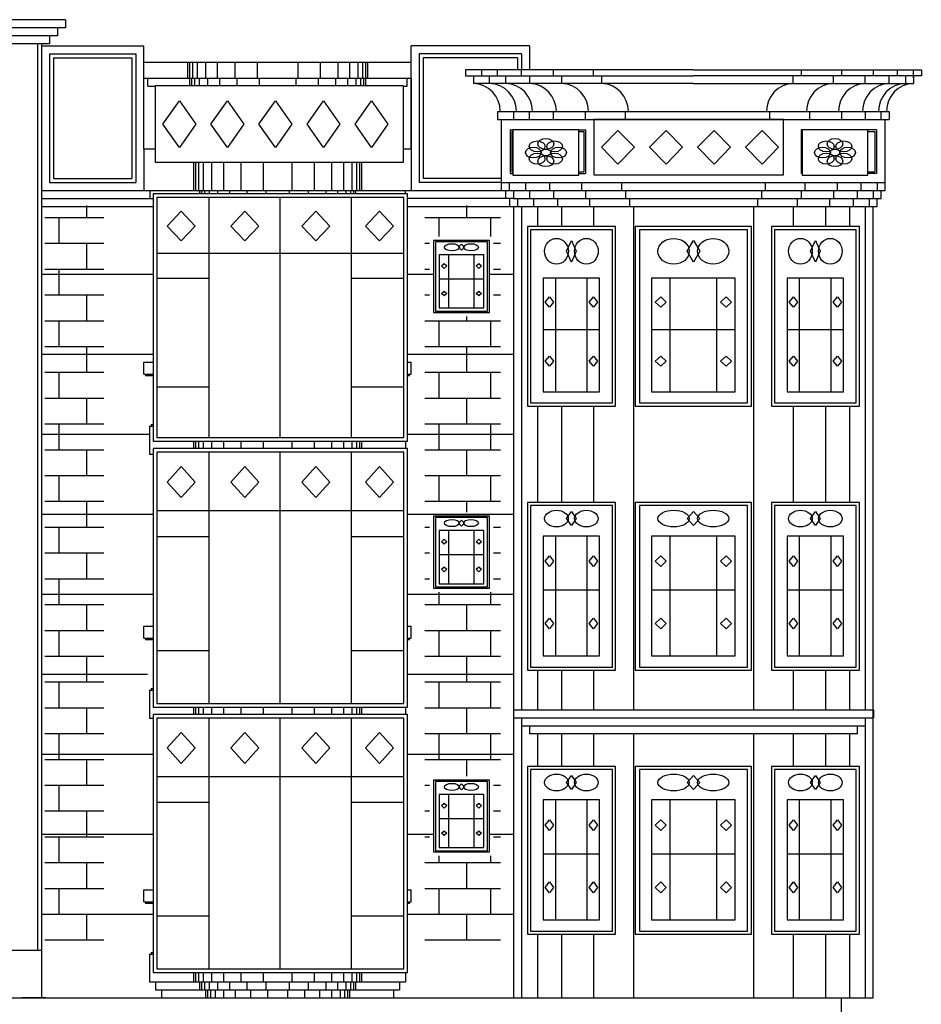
# Model space of a CAD drawing. Header units: inches. Extents: x 651 to 939, y 702 to 883.
# Tile 11 of 11: x 837 to 938, y 759 to 870. Entities that reach past the tile are written whole.
import ezdxf

# ---------------------------------------------------------------- set-up
doc = ezdxf.new("R2010")
doc.units = ezdxf.units.IN
doc.header["$MEASUREMENT"] = 0
for name, color, linetype, lineweight in [('01_EXISTING_RETAINED', 7, 'Continuous', 25), ('02_NEW_FACADE', 7, 'Continuous', 25), ('03_NEW_WINDOWS', 7, 'Continuous', 25), ('04_GLAZED_ENCLOSURES', 7, 'Continuous', 25)]:
    doc.layers.add(name, color=color, linetype=linetype, lineweight=lineweight)

# ---------------------------------------------------------------- blocks, each defined once
blk = doc.blocks.new('C_ENCLOSURE_04')
at = {"layer": '04_GLAZED_ENCLOSURES'}
for points in [[(14.3, -14.5), (14.3, 14.5), (-14.3, 14.5), (-14.3, -14.5)], [(13.88, -14.08), (13.88, 14.08), (-13.88, 14.08), (-13.88, -14.08)], [(-12.727, 10.73), (-11.154, 12.47), (-9.581, 10.73), (-11.154, 8.99)], [(-5.577, 10.73), (-4.004, 12.47), (-2.431, 10.73), (-4.004, 8.99)], [(2.431, 10.73), (4.004, 12.47), (5.577, 10.73), (4.004, 8.99)], [(9.581, 10.73), (11.154, 12.47), (12.727, 10.73), (11.154, 8.99)]]:
    blk.add_lwpolyline(points, close=True, dxfattribs=at)
for points in [[(-8.008, -14.08), (-8.008, 14.08)], [(0, -14.08), (0, 14.08)], [(8.008, -14.08), (8.008, 14.08)], [(-13.88, 7.54), (13.88, 7.54)], [(-13.88, 4.64), (-8.008, 4.64)], [(8.008, 4.64), (13.88, 4.64)], [(-13.88, -8.12), (-8.008, -8.12)], [(8.008, -8.12), (13.88, -8.12)]]:
    blk.add_lwpolyline(points, dxfattribs=at)
blk = doc.blocks.new('C_ENCLOSURE_05')
at = {"layer": '04_GLAZED_ENCLOSURES'}
for points in [[(14.3, -14.55), (14.3, 14.55), (-14.3, 14.55), (-14.3, -14.55)], [(13.88, -14.13), (13.88, 14.13), (-13.88, 14.13), (-13.88, -14.13)], [(-12.727, 10.767), (-11.154, 12.513), (-9.581, 10.767), (-11.154, 9.021)], [(-5.577, 10.767), (-4.004, 12.513), (-2.431, 10.767), (-4.004, 9.021)], [(2.431, 10.767), (4.004, 12.513), (5.577, 10.767), (4.004, 9.021)], [(9.581, 10.767), (11.154, 12.513), (12.727, 10.767), (11.154, 9.021)]]:
    blk.add_lwpolyline(points, close=True, dxfattribs=at)
for points in [[(-8.008, -14.13), (-8.008, 14.13)], [(0, -14.13), (0, 14.13)], [(8.008, -14.13), (8.008, 14.13)], [(-13.88, 7.566), (13.88, 7.566)], [(-13.88, 4.656), (-8.008, 4.656)], [(8.008, 4.656), (13.88, 4.656)], [(-13.88, -8.148), (-8.008, -8.148)], [(8.008, -8.148), (13.88, -8.148)]]:
    blk.add_lwpolyline(points, dxfattribs=at)
blk = doc.blocks.new('C_ENCLOSURE_06')
at = {"layer": '04_GLAZED_ENCLOSURES'}
for points in [[(14.3, -13.9), (14.3, 13.9), (-14.3, 13.9), (-14.3, -13.9)], [(13.88, -13.48), (13.88, 13.48), (-13.88, 13.48), (-13.88, -13.48)], [(-12.727, 10.286), (-11.154, 11.954), (-9.581, 10.286), (-11.154, 8.618)], [(-5.577, 10.286), (-4.004, 11.954), (-2.431, 10.286), (-4.004, 8.618)], [(2.431, 10.286), (4.004, 11.954), (5.577, 10.286), (4.004, 8.618)], [(9.581, 10.286), (11.154, 11.954), (12.727, 10.286), (11.154, 8.618)]]:
    blk.add_lwpolyline(points, close=True, dxfattribs=at)
for points in [[(-8.008, -13.48), (-8.008, 13.48)], [(0, -13.48), (0, 13.48)], [(8.008, -13.48), (8.008, 13.48)], [(-13.88, 7.228), (13.88, 7.228)], [(-13.88, 4.448), (-8.008, 4.448)], [(8.008, 4.448), (13.88, 4.448)], [(-13.88, -7.784), (-8.008, -7.784)], [(8.008, -7.784), (13.88, -7.784)]]:
    blk.add_lwpolyline(points, dxfattribs=at)
blk = doc.blocks.new('C_WINDOW_10')
at = {"layer": '03_NEW_WINDOWS'}
for points in [[(4.94, -9.42), (4.94, 9.42), (-4.94, 9.42), (-4.94, -9.42)], [(4.6, -9.08), (4.6, 9.08), (-4.6, 9.08), (-4.6, -9.08)], [(-0.54, 7.61), (0, 8.4), (0.54, 7.61), (0, 6.82)], [(3.16, -7.82), (3.16, 5.65), (-3.16, 5.65), (-3.16, -7.82)], [(-2.94, 2.82), (-2.47, 3.43), (-2, 2.82), (-2.47, 2.22)], [(2, 2.82), (2.47, 3.43), (2.94, 2.82), (2.47, 2.22)], [(-2.94, -4.18), (-2.47, -3.57), (-2, -4.18), (-2.47, -4.79)], [(2, -4.18), (2.47, -3.57), (2.94, -4.18), (2.47, -4.79)]]:
    blk.add_lwpolyline(points, close=True, dxfattribs=at)
for points in [[(-1.77, -7.82), (-1.77, 5.65)], [(1.77, -7.82), (1.77, 5.65)], [(-3.16, -0.41), (3.16, -0.41)]]:
    blk.add_lwpolyline(points, dxfattribs=at)
for centre in [(-1.68, 7.61), (1.68, 7.61)]:
    blk.add_ellipse(centre, major_axis=(1.33, 0), ratio=0.705486, dxfattribs=at)
blk = doc.blocks.new('C_WINDOW_11')
at = {"layer": '03_NEW_WINDOWS'}
for points in [[(4.94, -9.42), (4.94, 9.42), (-4.94, 9.42), (-4.94, -9.42)], [(4.6, -9.08), (4.6, 9.08), (-4.6, 9.08), (-4.6, -9.08)], [(-0.54, 7.61), (0, 8.4), (0.54, 7.61), (0, 6.82)], [(3.16, -7.82), (3.16, 5.65), (-3.16, 5.65), (-3.16, -7.82)], [(-2.94, 2.82), (-2.47, 3.43), (-2, 2.82), (-2.47, 2.22)], [(2, 2.82), (2.47, 3.43), (2.94, 2.82), (2.47, 2.22)], [(-2.94, -4.18), (-2.47, -3.57), (-2, -4.18), (-2.47, -4.79)], [(2, -4.18), (2.47, -3.57), (2.94, -4.18), (2.47, -4.79)]]:
    blk.add_lwpolyline(points, close=True, dxfattribs=at)
for points in [[(-1.77, -7.82), (-1.77, 5.65)], [(1.77, -7.82), (1.77, 5.65)], [(-3.16, -0.41), (3.16, -0.41)]]:
    blk.add_lwpolyline(points, dxfattribs=at)
for centre in [(-1.68, 7.61), (1.68, 7.61)]:
    blk.add_ellipse(centre, major_axis=(1.33, 0), ratio=0.705482, dxfattribs=at)
blk = doc.blocks.new('C_WINDOW_12')
at = {"layer": '03_NEW_WINDOWS'}
for points in [[(4.94, -10.09), (4.94, 10.09), (-4.94, 10.09), (-4.94, -10.09)], [(4.6, -9.73), (4.6, 9.73), (-4.6, 9.73), (-4.6, -9.73)], [(-0.54, 7.31), (0, 8.52), (0.54, 7.31), (0, 6.09)], [(3.16, -8.49), (3.16, 4.29), (-3.16, 4.29), (-3.16, -8.49)], [(-2.94, 1.61), (-2.47, 2.18), (-2, 1.61), (-2.47, 1.03)], [(2, 1.61), (2.47, 2.18), (2.94, 1.61), (2.47, 1.03)], [(-2.94, -5.04), (-2.47, -4.46), (-2, -5.04), (-2.47, -5.61)], [(2, -5.04), (2.47, -4.46), (2.94, -5.04), (2.47, -5.61)]]:
    blk.add_lwpolyline(points, close=True, dxfattribs=at)
for points in [[(-1.77, -8.49), (-1.77, 4.29)], [(1.77, -8.49), (1.77, 4.29)], [(-3.16, -1.46), (3.16, -1.46)]]:
    blk.add_lwpolyline(points, dxfattribs=at)
for centre in [(-1.68, 7.31), (1.68, 7.31)]:
    blk.add_ellipse(centre, major_axis=(0, 1.45), ratio=0.920588, dxfattribs=at)
blk = doc.blocks.new('C_WINDOW_13')
at = {"layer": '03_NEW_WINDOWS'}
for points in [[(6.53, -9.42), (6.53, 9.42), (-6.53, 9.42), (-6.53, -9.42)], [(6.07, -9.08), (6.07, 9.08), (-6.07, 9.08), (-6.07, -9.08)], [(-0.72, 7.61), (0, 8.4), (0.72, 7.61), (0, 6.82)], [(4.7, -7.82), (4.7, 5.65), (-4.7, 5.65), (-4.7, -7.82)], [(-4.29, 2.82), (-3.67, 3.43), (-3.05, 2.82), (-3.67, 2.22)], [(3.05, 2.82), (3.67, 3.43), (4.29, 2.82), (3.67, 2.22)], [(-4.29, -4.18), (-3.67, -3.57), (-3.05, -4.18), (-3.67, -4.79)], [(3.05, -4.18), (3.67, -3.57), (4.29, -4.18), (3.67, -4.79)]]:
    blk.add_lwpolyline(points, close=True, dxfattribs=at)
for points in [[(-2.63, -7.82), (-2.63, 5.65)], [(2.63, -7.82), (2.63, 5.65)], [(-4.7, -0.41), (4.7, -0.41)]]:
    blk.add_lwpolyline(points, dxfattribs=at)
for centre in [(-2.22, 7.61), (2.22, 7.61)]:
    blk.add_ellipse(centre, major_axis=(1.76, 0), ratio=0.533968, dxfattribs=at)
blk = doc.blocks.new('C_WINDOW_14')
at = {"layer": '03_NEW_WINDOWS'}
for points in [[(6.53, -9.42), (6.53, 9.42), (-6.53, 9.42), (-6.53, -9.42)], [(6.07, -9.08), (6.07, 9.08), (-6.07, 9.08), (-6.07, -9.08)], [(-0.72, 7.61), (0, 8.4), (0.72, 7.61), (0, 6.82)], [(4.7, -7.82), (4.7, 5.65), (-4.7, 5.65), (-4.7, -7.82)], [(-4.29, 2.82), (-3.67, 3.43), (-3.05, 2.82), (-3.67, 2.22)], [(3.05, 2.82), (3.67, 3.43), (4.29, 2.82), (3.67, 2.22)], [(-4.29, -4.18), (-3.67, -3.57), (-3.05, -4.18), (-3.67, -4.79)], [(3.05, -4.18), (3.67, -3.57), (4.29, -4.18), (3.67, -4.79)]]:
    blk.add_lwpolyline(points, close=True, dxfattribs=at)
for points in [[(-2.63, -7.82), (-2.63, 5.65)], [(2.63, -7.82), (2.63, 5.65)], [(-4.7, -0.41), (4.7, -0.41)]]:
    blk.add_lwpolyline(points, dxfattribs=at)
for centre in [(-2.22, 7.61), (2.22, 7.61)]:
    blk.add_ellipse(centre, major_axis=(1.76, 0), ratio=0.533965, dxfattribs=at)
blk = doc.blocks.new('C_WINDOW_15')
at = {"layer": '03_NEW_WINDOWS'}
for points in [[(6.53, -10.09), (6.53, 10.09), (-6.53, 10.09), (-6.53, -10.09)], [(6.07, -9.73), (6.07, 9.73), (-6.07, 9.73), (-6.07, -9.73)], [(-0.72, 7.31), (0, 8.52), (0.72, 7.31), (0, 6.09)], [(4.7, -8.49), (4.7, 4.29), (-4.7, 4.29), (-4.7, -8.49)], [(-4.29, 1.61), (-3.67, 2.18), (-3.05, 1.61), (-3.67, 1.03)], [(3.05, 1.61), (3.67, 2.18), (4.29, 1.61), (3.67, 1.03)], [(-4.29, -5.04), (-3.67, -4.46), (-3.05, -5.04), (-3.67, -5.61)], [(3.05, -5.04), (3.67, -4.46), (4.29, -5.04), (3.67, -5.61)]]:
    blk.add_lwpolyline(points, close=True, dxfattribs=at)
for points in [[(-2.63, -8.49), (-2.63, 4.29)], [(2.63, -8.49), (2.63, 4.29)], [(-4.7, -1.46), (4.7, -1.46)]]:
    blk.add_lwpolyline(points, dxfattribs=at)
for centre in [(-2.22, 7.31), (2.22, 7.31)]:
    blk.add_ellipse(centre, major_axis=(1.76, 0), ratio=0.82217, dxfattribs=at)
blk = doc.blocks.new('C_WINDOW_16')
at = {"layer": '03_NEW_WINDOWS'}
for points in [[(4.94, -9.42), (4.94, 9.42), (-4.94, 9.42), (-4.94, -9.42)], [(4.6, -9.08), (4.6, 9.08), (-4.6, 9.08), (-4.6, -9.08)], [(-0.54, 7.61), (0, 8.4), (0.54, 7.61), (0, 6.82)], [(3.16, -7.82), (3.16, 5.65), (-3.16, 5.65), (-3.16, -7.82)], [(-2.94, 2.82), (-2.47, 3.43), (-2, 2.82), (-2.47, 2.22)], [(2, 2.82), (2.47, 3.43), (2.94, 2.82), (2.47, 2.22)], [(-2.94, -4.18), (-2.47, -3.57), (-2, -4.18), (-2.47, -4.79)], [(2, -4.18), (2.47, -3.57), (2.94, -4.18), (2.47, -4.79)]]:
    blk.add_lwpolyline(points, close=True, dxfattribs=at)
for points in [[(-1.77, -7.82), (-1.77, 5.65)], [(1.77, -7.82), (1.77, 5.65)], [(-3.16, -0.41), (3.16, -0.41)]]:
    blk.add_lwpolyline(points, dxfattribs=at)
for centre in [(-1.68, 7.61), (1.68, 7.61)]:
    blk.add_ellipse(centre, major_axis=(1.33, 0), ratio=0.705486, dxfattribs=at)
blk = doc.blocks.new('C_WINDOW_17')
at = {"layer": '03_NEW_WINDOWS'}
for points in [[(4.94, -9.42), (4.94, 9.42), (-4.94, 9.42), (-4.94, -9.42)], [(4.6, -9.08), (4.6, 9.08), (-4.6, 9.08), (-4.6, -9.08)], [(-0.54, 7.61), (0, 8.4), (0.54, 7.61), (0, 6.82)], [(3.16, -7.82), (3.16, 5.65), (-3.16, 5.65), (-3.16, -7.82)], [(-2.94, 2.82), (-2.47, 3.43), (-2, 2.82), (-2.47, 2.22)], [(2, 2.82), (2.47, 3.43), (2.94, 2.82), (2.47, 2.22)], [(-2.94, -4.18), (-2.47, -3.57), (-2, -4.18), (-2.47, -4.79)], [(2, -4.18), (2.47, -3.57), (2.94, -4.18), (2.47, -4.79)]]:
    blk.add_lwpolyline(points, close=True, dxfattribs=at)
for points in [[(-1.77, -7.82), (-1.77, 5.65)], [(1.77, -7.82), (1.77, 5.65)], [(-3.16, -0.41), (3.16, -0.41)]]:
    blk.add_lwpolyline(points, dxfattribs=at)
for centre in [(-1.68, 7.61), (1.68, 7.61)]:
    blk.add_ellipse(centre, major_axis=(1.33, 0), ratio=0.705482, dxfattribs=at)
blk = doc.blocks.new('C_WINDOW_18')
at = {"layer": '03_NEW_WINDOWS'}
for points in [[(4.94, -10.09), (4.94, 10.09), (-4.94, 10.09), (-4.94, -10.09)], [(4.6, -9.73), (4.6, 9.73), (-4.6, 9.73), (-4.6, -9.73)], [(-0.54, 7.31), (0, 8.52), (0.54, 7.31), (0, 6.09)], [(3.16, -8.49), (3.16, 4.29), (-3.16, 4.29), (-3.16, -8.49)], [(-2.94, 1.61), (-2.47, 2.18), (-2, 1.61), (-2.47, 1.03)], [(2, 1.61), (2.47, 2.18), (2.94, 1.61), (2.47, 1.03)], [(-2.94, -5.04), (-2.47, -4.46), (-2, -5.04), (-2.47, -5.61)], [(2, -5.04), (2.47, -4.46), (2.94, -5.04), (2.47, -5.61)]]:
    blk.add_lwpolyline(points, close=True, dxfattribs=at)
for points in [[(-1.77, -8.49), (-1.77, 4.29)], [(1.77, -8.49), (1.77, 4.29)], [(-3.16, -1.46), (3.16, -1.46)]]:
    blk.add_lwpolyline(points, dxfattribs=at)
for centre in [(-1.68, 7.31), (1.68, 7.31)]:
    blk.add_ellipse(centre, major_axis=(0, 1.45), ratio=0.920588, dxfattribs=at)
blk = doc.blocks.new('C_WINDOW_26')
at = {"layer": '03_NEW_WINDOWS'}
for points in [[(3.15, -4.04), (3.15, 4.05), (-3.15, 4.05), (-3.15, -4.04)], [(2.93, -3.9), (2.93, 3.9), (-2.93, 3.9), (-2.93, -3.9)], [(-0.35, 3.27), (0, 3.61), (0.35, 3.27), (0, 2.93)], [(2.52, -3.54), (2.52, 2.43), (-2.52, 2.43), (-2.52, -3.54)], [(-2.26, 1.17), (-1.96, 1.44), (-1.66, 1.17), (-1.96, 0.9)], [(1.66, 1.17), (1.96, 1.44), (2.26, 1.17), (1.96, 0.9)], [(-2.26, -1.93), (-1.96, -1.66), (-1.66, -1.93), (-1.96, -2.2)], [(1.66, -1.93), (1.96, -1.66), (2.26, -1.93), (1.96, -2.2)]]:
    blk.add_lwpolyline(points, close=True, dxfattribs=at)
for points in [[(-1.41, -3.54), (-1.41, 2.43)], [(1.41, -3.54), (1.41, 2.43)], [(-2.52, -0.26), (2.52, -0.26)]]:
    blk.add_lwpolyline(points, dxfattribs=at)
for centre in [(-1.07, 3.27), (1.07, 3.27)]:
    blk.add_ellipse(centre, major_axis=(0.849, 0), ratio=0.476192, dxfattribs=at)
blk = doc.blocks.new('C_WINDOW_27')
at = {"layer": '03_NEW_WINDOWS'}
for points in [[(3.15, -4.05), (3.15, 4.04), (-3.15, 4.04), (-3.15, -4.05)], [(2.93, -3.9), (2.93, 3.9), (-2.93, 3.9), (-2.93, -3.9)], [(-0.35, 3.27), (0, 3.61), (0.35, 3.27), (0, 2.93)], [(2.52, -3.55), (2.52, 2.43), (-2.52, 2.43), (-2.52, -3.55)], [(-2.26, 1.17), (-1.96, 1.44), (-1.66, 1.17), (-1.96, 0.9)], [(1.66, 1.17), (1.96, 1.44), (2.26, 1.17), (1.96, 0.9)], [(-2.26, -1.93), (-1.96, -1.66), (-1.66, -1.93), (-1.96, -2.2)], [(1.66, -1.93), (1.96, -1.66), (2.26, -1.93), (1.96, -2.2)]]:
    blk.add_lwpolyline(points, close=True, dxfattribs=at)
for points in [[(-1.41, -3.55), (-1.41, 2.43)], [(1.41, -3.55), (1.41, 2.43)], [(-2.52, -0.26), (2.52, -0.26)]]:
    blk.add_lwpolyline(points, dxfattribs=at)
for centre in [(-1.07, 3.27), (1.07, 3.27)]:
    blk.add_ellipse(centre, major_axis=(0.849, 0), ratio=0.476192, dxfattribs=at)
blk = doc.blocks.new('C_WINDOW_28')
at = {"layer": '03_NEW_WINDOWS'}
for points in [[(3.15, -4.05), (3.15, 4.04), (-3.15, 4.04), (-3.15, -4.05)], [(2.93, -3.9), (2.93, 3.9), (-2.93, 3.9), (-2.93, -3.9)], [(-0.35, 3.27), (0, 3.61), (0.35, 3.27), (0, 2.93)], [(2.52, -3.55), (2.52, 2.43), (-2.52, 2.43), (-2.52, -3.55)], [(-2.26, 1.17), (-1.96, 1.44), (-1.66, 1.17), (-1.96, 0.9)], [(1.66, 1.17), (1.96, 1.44), (2.26, 1.17), (1.96, 0.9)], [(-2.26, -1.93), (-1.96, -1.66), (-1.66, -1.93), (-1.96, -2.2)], [(1.66, -1.93), (1.96, -1.66), (2.26, -1.93), (1.96, -2.2)]]:
    blk.add_lwpolyline(points, close=True, dxfattribs=at)
for points in [[(-1.41, -3.55), (-1.41, 2.43)], [(1.41, -3.55), (1.41, 2.43)], [(-2.52, -0.26), (2.52, -0.26)]]:
    blk.add_lwpolyline(points, dxfattribs=at)
for centre in [(-1.07, 3.27), (1.07, 3.27)]:
    blk.add_ellipse(centre, major_axis=(0.849, 0), ratio=0.476192, dxfattribs=at)

msp = doc.modelspace()

# ---------------------------------------------------------------- linework, layer by layer
at = {"layer": '01_EXISTING_RETAINED'}
for p, q in [((841.91, 869.53), (819.25, 869.53)), ((841.91, 869.53), (841.91, 868.63)), ((841.91, 868.63), (819.25, 868.63)), ((841.02, 867.73), (820.15, 867.73)), ((840.12, 867.73), (840.12, 866.83)), ((841.02, 868.63), (841.02, 867.73)), ((840.12, 866.83), (821.05, 866.83)), ((838.77, 866.83), (838.77, 764.97)), ((839.22, 866.83), (839.22, 759.58)), ((839.22, 866.6), (850.72, 866.6)), ((850.72, 854.97), (850.72, 866.6)), ((880.75, 854.97), (880.75, 866.6)), ((894.05, 866.6), (880.75, 866.6)), ((894.05, 866.6), (894.05, 863.9)), ((840.12, 865.7), (840.12, 851.24)), ((840.12, 865.7), (849.82, 865.7)), ((849.82, 865.7), (849.82, 851.24)), ((893.15, 865.7), (881.65, 865.7)), ((881.65, 865.7), (881.65, 851.24)), ((893.15, 865.7), (893.15, 863.9)), ((840.57, 865.25), (840.57, 851.69)), ((840.57, 865.25), (849.37, 865.25)), ((849.37, 865.25), (849.37, 851.69)), ((850.72, 864.75), (880.75, 864.75)), ((855.62, 864.75), (855.62, 862.95)), ((855.84, 864.75), (855.84, 862.95)), ((856.17, 864.75), (856.17, 862.95)), ((856.69, 864.75), (856.69, 862.95)), ((857.64, 864.75), (857.64, 862.95)), ((858.97, 864.75), (858.97, 862.95)), ((860.94, 864.75), (860.94, 862.95)), ((863.44, 864.75), (863.44, 862.95)), ((868.02, 864.75), (868.02, 862.95)), ((870.52, 864.75), (870.52, 862.95)), ((872.5, 864.75), (872.5, 862.95)), ((873.82, 864.75), (873.82, 862.95)), ((874.78, 864.75), (874.78, 862.95)), ((875.29, 864.75), (875.29, 862.95)), ((875.62, 864.75), (875.62, 862.95)), ((875.85, 864.75), (875.85, 862.95)), ((892.7, 865.25), (882.09, 865.25)), ((882.09, 865.25), (882.09, 851.69)), ((892.7, 865.25), (892.7, 863.9)), ((912.47, 863.9), (886.86, 863.9)), ((886.86, 863.9), (886.86, 863.23)), ((886.86, 863.23), (912.47, 863.23)), ((887.76, 863.23), (887.76, 862.37)), ((888.68, 863.9), (888.68, 863.23)), ((889.57, 862.37), (889.57, 863.23)), ((890.47, 863.23), (890.47, 863.9)), ((891.37, 863.23), (891.37, 862.37)), ((893.17, 863.23), (893.17, 863.9)), ((894.07, 863.23), (894.07, 862.37)), ((896.77, 863.23), (896.77, 863.9)), ((897.66, 863.23), (897.66, 862.37)), ((901.26, 863.23), (901.26, 863.9)), ((902.16, 863.23), (902.16, 862.37)), ((912.49, 863.9), (938.1, 863.9)), ((938.1, 863.23), (912.49, 863.23)), ((923.71, 862.37), (923.71, 863.23)), ((924.61, 863.9), (924.61, 863.23)), ((928.21, 862.37), (928.21, 863.23)), ((929.11, 863.9), (929.11, 863.23)), ((931.8, 862.37), (931.8, 863.23)), ((932.7, 863.9), (932.7, 863.23)), ((934.5, 862.37), (934.5, 863.23)), ((935.4, 863.9), (935.4, 863.23)), ((936.3, 863.23), (936.3, 862.37)), ((937.2, 863), (937.2, 863.9)), ((937.2, 863.23), (937.2, 862.37)), ((938.1, 863.9), (938.1, 863.23)), ((850.72, 862.95), (880.75, 862.95)), ((851.16, 862.05), (851.16, 862.95)), ((851.16, 862.05), (852, 862.05)), ((855.85, 862.95), (855.85, 862.1)), ((856.07, 862.95), (856.07, 862.1)), ((856.4, 862.95), (856.4, 862.1)), ((856.92, 862.95), (856.92, 862.1)), ((857.87, 862.95), (857.87, 862.1)), ((859.2, 862.95), (859.2, 862.1)), ((861.17, 862.95), (861.17, 862.1)), ((863.67, 862.95), (863.67, 862.1)), ((867.8, 862.95), (867.8, 862.1)), ((870.3, 862.95), (870.3, 862.1)), ((872.27, 862.95), (872.27, 862.1)), ((873.6, 862.95), (873.6, 862.1)), ((874.55, 862.95), (874.55, 862.1)), ((875.07, 862.95), (875.07, 862.1)), ((875.4, 862.95), (875.4, 862.1)), ((875.62, 862.95), (875.62, 862.1)), ((879.9, 862.05), (880.3, 862.05)), ((880.3, 862.05), (880.3, 862.95)), ((880.75, 862.95), (880.75, 850.34)), ((912.47, 862.37), (887.76, 862.37)), ((912.49, 862.37), (937.2, 862.37)), ((890.45, 859.23), (890.45, 858.33)), ((890.45, 859.23), (934.5, 859.23)), ((892.27, 859.23), (892.27, 858.33)), ((894.07, 858.33), (894.07, 859.23)), ((896.77, 858.33), (896.77, 859.23)), ((900.36, 858.33), (900.36, 859.23)), ((904.86, 858.33), (904.86, 859.23)), ((921.02, 859.23), (921.02, 858.33)), ((925.51, 859.23), (925.51, 858.33)), ((929.11, 859.23), (929.11, 858.33)), ((931.8, 859.23), (931.8, 858.33)), ((933.6, 858.33), (933.6, 859.23)), ((934.5, 859.23), (934.5, 858.33)), ((890.45, 858.33), (934.5, 858.33)), ((890.9, 850.34), (890.9, 858.33)), ((934.05, 850.34), (934.05, 858.33)), ((891.89, 857.15), (892.2, 857.15)), ((891.89, 857.15), (891.89, 852.25)), ((892.08, 856.96), (892.08, 852.44)), ((892.08, 856.96), (892.2, 856.96)), ((899.6, 857.15), (900.35, 857.15)), ((899.6, 856.96), (900.16, 856.96)), ((900.16, 856.96), (900.16, 852.44)), ((900.35, 857.15), (900.35, 852.25)), ((924.58, 857.15), (924.58, 852.25)), ((924.7, 857.15), (924.58, 857.15)), ((933.05, 857.15), (932.1, 857.15)), ((932.1, 856.96), (932.86, 856.96)), ((932.86, 856.96), (932.86, 852.44)), ((933.05, 857.15), (933.05, 852.25)), ((852, 854.97), (850.72, 854.97)), ((850.72, 854.97), (850.72, 850.34)), ((880.75, 854.97), (879.9, 854.97)), ((856.3, 853.5), (856.3, 850.34)), ((856.52, 853.5), (856.52, 850.34)), ((856.85, 853.5), (856.85, 850.34)), ((857.37, 853.5), (857.37, 850.34)), ((858.32, 853.5), (858.32, 850.34)), ((859.65, 853.5), (859.65, 850.34)), ((861.62, 853.5), (861.62, 850.34)), ((864.12, 853.5), (864.12, 850.34)), ((867.35, 853.5), (867.35, 850.34)), ((869.85, 853.5), (869.85, 850.34)), ((871.82, 853.5), (871.82, 850.34)), ((873.15, 853.5), (873.15, 850.34)), ((874.1, 853.5), (874.1, 850.34)), ((874.62, 853.5), (874.62, 850.34)), ((874.95, 853.5), (874.95, 850.34)), ((875.17, 853.5), (875.17, 850.34)), ((891.89, 852.25), (892.2, 852.25)), ((892.08, 852.44), (892.2, 852.44)), ((899.6, 852.44), (900.16, 852.44)), ((899.6, 852.25), (900.35, 852.25)), ((924.7, 852.25), (924.58, 852.25)), ((932.1, 852.44), (932.86, 852.44)), ((933.05, 852.25), (932.1, 852.25)), ((840.12, 851.24), (849.82, 851.24)), ((840.57, 851.69), (849.37, 851.69)), ((890.9, 851.24), (881.65, 851.24)), ((890.9, 851.69), (882.09, 851.69)), ((890.9, 851.24), (934.05, 851.24)), ((891.8, 850.34), (891.8, 851.24)), ((893.6, 851.24), (893.6, 850.34)), ((896.3, 851.24), (896.3, 850.34)), ((899.89, 851.24), (899.89, 850.34)), ((904.39, 851.24), (904.39, 850.34)), ((920.57, 850.34), (920.57, 851.24)), ((925.06, 850.34), (925.06, 851.24)), ((928.66, 850.34), (928.66, 851.24)), ((931.35, 850.34), (931.35, 851.24)), ((933.15, 851.24), (933.15, 850.34)), ((839.22, 850.34), (890.9, 850.34)), ((851.39, 850.34), (851.39, 849.45)), ((856.97, 850.34), (856.97, 849.97)), ((857.19, 850.34), (857.19, 849.97)), ((857.52, 850.34), (857.52, 849.97)), ((858.04, 850.34), (858.04, 849.97)), ((859, 850.34), (859, 849.97)), ((860.32, 850.34), (860.32, 849.97)), ((862.3, 850.34), (862.3, 849.97)), ((864.44, 850.34), (864.44, 849.97)), ((867.03, 850.34), (867.03, 849.97)), ((869.17, 850.34), (869.17, 849.97)), ((871.15, 850.34), (871.15, 849.97)), ((872.47, 850.34), (872.47, 849.97)), ((873.43, 850.34), (873.43, 849.97)), ((873.94, 850.34), (873.94, 849.97)), ((874.28, 850.34), (874.28, 849.97)), ((874.5, 850.34), (874.5, 849.97)), ((880.07, 850.34), (880.07, 849.97)), ((890.9, 850.34), (934.05, 850.34)), ((891.35, 850.34), (891.35, 849.45)), ((892.25, 850.34), (892.25, 849.45)), ((894.05, 850.34), (894.05, 849.45)), ((896.75, 850.34), (896.75, 849.45)), ((900.34, 850.34), (900.34, 849.45)), ((904.84, 850.34), (904.84, 849.45)), ((920.12, 850.34), (920.12, 849.45)), ((924.61, 850.34), (924.61, 849.45)), ((928.21, 850.34), (928.21, 849.45)), ((930.9, 850.34), (930.9, 849.45)), ((932.7, 850.34), (932.7, 849.45)), ((933.6, 849.45), (933.6, 850.34)), ((839.22, 849.45), (851.39, 849.45)), ((851.39, 849.45), (851.73, 849.45)), ((892.25, 849.45), (880.37, 849.45)), ((891.8, 849.45), (891.8, 848.55)), ((892.25, 849.45), (933.6, 849.45)), ((892.7, 849.45), (892.7, 848.55)), ((894.5, 849.45), (894.5, 848.55)), ((897.2, 849.45), (897.2, 848.55)), ((900.79, 849.45), (900.79, 848.55)), ((905.29, 849.45), (905.29, 848.55)), ((919.67, 849.45), (919.67, 848.55)), ((924.16, 849.45), (924.16, 848.55)), ((927.76, 849.45), (927.76, 848.55)), ((930.45, 849.45), (930.45, 848.55)), ((932.25, 849.45), (932.25, 848.55)), ((933.15, 848.55), (933.15, 849.45)), ((839.22, 848.55), (851.73, 848.55)), ((880.37, 848.55), (892.25, 848.55)), ((892.25, 848.55), (892.25, 759.58)), ((892.25, 848.55), (933.15, 848.55)), ((893.15, 848.55), (893.15, 791.96)), ((894.95, 848.55), (894.95, 846.29)), ((897.65, 848.55), (897.65, 846.29)), ((901.24, 848.55), (901.24, 846.29)), ((905.74, 848.55), (905.74, 791.96)), ((919.22, 848.55), (919.22, 791.96)), ((923.71, 848.55), (923.71, 846.29)), ((927.31, 848.55), (927.31, 846.29)), ((930.01, 848.55), (930.01, 846.29)), ((931.8, 848.55), (931.8, 791.96)), ((932.7, 759.58), (932.7, 848.55)), ((839.22, 840.93), (851.73, 840.93)), ((880.37, 840.93), (883.25, 840.93)), ((889.57, 840.93), (892.25, 840.93)), ((839.22, 831.94), (851.73, 831.94)), ((880.37, 831.94), (892.25, 831.94)), ((850.72, 829.69), (850.72, 831.04)), ((850.72, 831.04), (851.73, 831.04)), ((850.72, 829.69), (850.72, 831.04)), ((880.37, 831.04), (880.75, 831.04)), ((880.74, 829.69), (880.74, 831.04)), ((880.75, 829.69), (880.75, 831.04)), ((850.72, 829.69), (851.73, 829.69)), ((850.9, 829.69), (850.9, 829.51)), ((851.73, 829.51), (850.9, 829.51)), ((880.37, 829.69), (880.75, 829.69)), ((880.57, 829.51), (880.37, 829.51)), ((880.57, 829.51), (880.57, 829.69)), ((894.95, 826.08), (894.95, 815.28)), ((897.65, 826.08), (897.65, 815.28)), ((901.24, 826.08), (901.24, 815.28)), ((923.71, 826.08), (923.71, 815.28)), ((927.31, 826.08), (927.31, 815.28)), ((930.01, 826.08), (930.01, 815.28)), ((851.35, 823.85), (851.35, 820.7)), ((851.35, 823.85), (851.73, 823.85)), ((851.53, 824.03), (851.73, 824.03)), ((851.53, 824.03), (851.53, 823.85)), ((839.22, 822.95), (851.35, 822.95)), ((880.37, 822.95), (892.25, 822.95)), ((856.3, 822.13), (856.3, 821.37)), ((856.52, 822.13), (856.52, 821.37)), ((856.85, 822.13), (856.85, 821.37)), ((857.37, 822.13), (857.37, 821.37)), ((858.32, 822.13), (858.32, 821.37)), ((859.65, 822.13), (859.65, 821.37)), ((861.62, 822.13), (861.62, 821.37)), ((864.12, 822.13), (864.12, 821.37)), ((867.35, 822.13), (867.35, 821.37)), ((869.85, 822.13), (869.85, 821.37)), ((871.82, 822.13), (871.82, 821.37)), ((873.15, 822.13), (873.15, 821.37)), ((874.1, 822.13), (874.1, 821.37)), ((874.62, 822.13), (874.62, 821.37)), ((874.95, 822.13), (874.95, 821.37)), ((875.17, 822.13), (875.17, 821.37)), ((880.12, 822.13), (880.12, 821.37)), ((851.35, 820.7), (851.73, 820.7)), ((839.22, 813.96), (851.73, 813.96)), ((880.37, 813.96), (892.25, 813.96)), ((839.22, 804.97), (851.73, 804.97)), ((880.37, 804.97), (892.25, 804.97)), ((850.72, 800.03), (850.72, 801.38)), ((850.72, 801.38), (851.73, 801.38)), ((850.72, 800.03), (850.72, 801.38)), ((880.37, 801.38), (880.75, 801.38)), ((880.74, 800.03), (880.74, 801.38)), ((880.75, 800.03), (880.75, 801.38)), ((850.72, 800.03), (851.73, 800.03)), ((850.9, 800.03), (850.9, 799.85)), ((851.73, 799.85), (850.9, 799.85)), ((880.37, 800.03), (880.75, 800.03)), ((880.57, 799.85), (880.37, 799.85)), ((880.57, 799.85), (880.57, 800.03)), ((839.22, 795.99), (851.12, 795.99)), ((880.37, 795.99), (892.25, 795.99)), ((894.95, 796.42), (894.95, 791.96)), ((897.65, 796.42), (897.65, 791.96)), ((901.24, 796.42), (901.24, 791.96)), ((923.71, 796.42), (923.71, 791.96)), ((927.31, 796.42), (927.31, 791.96)), ((930.01, 796.42), (930.01, 791.96)), ((851.35, 794.19), (851.73, 794.19)), ((851.35, 794.19), (851.35, 791.04)), ((851.53, 794.37), (851.53, 794.19)), ((851.53, 794.37), (851.73, 794.37)), ((856.3, 792.23), (856.3, 791.47)), ((856.52, 792.23), (856.52, 791.47)), ((856.85, 792.23), (856.85, 791.47)), ((857.37, 792.23), (857.37, 791.47)), ((858.32, 792.23), (858.32, 791.47)), ((859.65, 792.23), (859.65, 791.47)), ((861.62, 792.23), (861.62, 791.47)), ((864.12, 792.23), (864.12, 791.47)), ((867.35, 792.23), (867.35, 791.47)), ((869.85, 792.23), (869.85, 791.47)), ((871.82, 792.23), (871.82, 791.47)), ((873.15, 792.23), (873.15, 791.47)), ((874.1, 792.23), (874.1, 791.47)), ((874.62, 792.23), (874.62, 791.47)), ((874.95, 792.23), (874.95, 791.47)), ((875.17, 792.23), (875.17, 791.47)), ((880.12, 792.23), (880.12, 791.47)), ((892.27, 791.96), (932.72, 791.96)), ((892.27, 791.96), (892.27, 791.07)), ((932.72, 791.96), (932.72, 791.07)), ((851.35, 791.04), (851.73, 791.04)), ((892.27, 791.07), (893.17, 791.07)), ((893.15, 791.07), (893.15, 759.58)), ((893.17, 791.07), (931.82, 791.07)), ((893.17, 791.07), (893.17, 790.17)), ((893.17, 790.17), (894.07, 790.17)), ((894.07, 790.17), (930.92, 790.17)), ((894.07, 790.17), (894.07, 789.27)), ((930.92, 790.17), (931.82, 790.17)), ((930.92, 789.27), (930.92, 790.17)), ((931.8, 791.07), (931.8, 759.58)), ((931.82, 791.07), (932.72, 791.07)), ((931.82, 790.17), (931.82, 791.07)), ((930.92, 789.27), (894.07, 789.27)), ((894.95, 789.27), (894.95, 785.62)), ((897.65, 789.27), (897.65, 785.62)), ((901.24, 789.27), (901.24, 785.62)), ((905.74, 789.27), (905.74, 759.58)), ((919.22, 789.27), (919.22, 759.58)), ((923.71, 789.27), (923.71, 785.62)), ((927.31, 789.27), (927.31, 785.62)), ((930.01, 789.27), (930.01, 785.62)), ((839.22, 787), (851.73, 787)), ((880.37, 787), (892.25, 787)), ((839.22, 778.01), (851.73, 778.01)), ((880.37, 778.01), (883.25, 778.01)), ((889.57, 778.01), (892.25, 778.01)), ((850.72, 770.37), (850.72, 771.72)), ((850.72, 771.72), (851.73, 771.72)), ((850.72, 770.37), (850.72, 771.72)), ((880.37, 771.72), (880.75, 771.72)), ((880.74, 770.37), (880.74, 771.72)), ((880.75, 770.37), (880.75, 771.72)), ((850.72, 770.37), (851.73, 770.37)), ((850.9, 770.37), (850.9, 770.19)), ((880.37, 770.37), (880.75, 770.37)), ((880.57, 770.19), (880.57, 770.37)), ((851.73, 770.19), (850.9, 770.19)), ((880.57, 770.19), (880.37, 770.19)), ((839.22, 769.02), (851.73, 769.02)), ((880.37, 769.02), (892.25, 769.02)), ((894.95, 766.76), (894.95, 759.58)), ((897.65, 766.76), (897.65, 759.58)), ((901.24, 766.76), (901.24, 759.58)), ((923.71, 766.76), (923.71, 759.58)), ((927.31, 766.76), (927.31, 759.58)), ((930.01, 766.76), (930.01, 759.58)), ((819.02, 764.97), (839.22, 764.97)), ((851.53, 764.7), (851.73, 764.7)), ((851.53, 764.7), (851.53, 764.52)), ((851.35, 764.52), (851.35, 761.38)), ((851.35, 764.52), (851.73, 764.52)), ((851.35, 761.38), (880.12, 761.38)), ((852.03, 761.38), (852.03, 760.48)), ((856.3, 762.43), (856.3, 761.38)), ((856.52, 762.43), (856.52, 761.38)), ((856.85, 762.43), (856.85, 761.38)), ((856.97, 761.38), (856.97, 760.48)), ((857.19, 761.38), (857.19, 760.48)), ((857.37, 762.43), (857.37, 761.38)), ((857.52, 761.38), (857.52, 760.48)), ((858.04, 761.38), (858.04, 760.48)), ((858.32, 762.43), (858.32, 761.38)), ((859, 761.38), (859, 760.48)), ((859.65, 762.43), (859.65, 761.38)), ((860.32, 761.38), (860.32, 760.48)), ((861.62, 762.43), (861.62, 761.38)), ((862.3, 761.38), (862.3, 760.48)), ((864.12, 762.43), (864.12, 761.38)), ((864.44, 761.38), (864.44, 760.48)), ((867.03, 761.38), (867.03, 760.48)), ((867.35, 762.43), (867.35, 761.38)), ((869.17, 761.38), (869.17, 760.48)), ((869.85, 762.43), (869.85, 761.38)), ((871.15, 761.38), (871.15, 760.48)), ((871.82, 762.43), (871.82, 761.38)), ((872.47, 761.38), (872.47, 760.48)), ((873.15, 762.43), (873.15, 761.38)), ((873.43, 761.38), (873.43, 760.48)), ((873.94, 761.38), (873.94, 760.48)), ((874.1, 762.43), (874.1, 761.38)), ((874.28, 761.38), (874.28, 760.48)), ((874.5, 761.38), (874.5, 760.48)), ((874.62, 762.43), (874.62, 761.38)), ((874.95, 762.43), (874.95, 761.38)), ((875.17, 762.43), (875.17, 761.38)), ((879.44, 761.38), (879.44, 760.48)), ((880.12, 762.43), (880.12, 761.38)), ((852.03, 760.48), (879.44, 760.48)), ((852.7, 760.48), (852.7, 759.58)), ((857.64, 760.48), (857.64, 759.58)), ((857.87, 760.48), (857.87, 759.58)), ((858.2, 760.48), (858.2, 759.58)), ((858.71, 760.48), (858.71, 759.58)), ((859.67, 760.48), (859.67, 759.58)), ((860.99, 760.48), (860.99, 759.58)), ((862.69, 760.48), (862.69, 759.58)), ((864.62, 760.48), (864.62, 759.58)), ((866.85, 760.48), (866.85, 759.58)), ((868.77, 760.48), (868.77, 759.58)), ((870.47, 760.48), (870.47, 759.58)), ((871.8, 760.48), (871.8, 759.58)), ((872.76, 760.48), (872.76, 759.58)), ((873.27, 760.48), (873.27, 759.58)), ((873.6, 760.48), (873.6, 759.58)), ((873.82, 760.48), (873.82, 759.58)), ((878.77, 760.48), (878.77, 759.58)), ((668.43, 759.58), (932.7, 759.58)), ((839.69, 759.58), (836.99, 759.58)), ((852.7, 759.58), (878.77, 759.58)), ((929.11, 702.93), (929.11, 759.58))]:
    msp.add_line(p, q, dxfattribs=at)
for centre, start, end in [((887.62, 859.23), 0.0362, 87.5162), ((889.44, 859.23), 0.0362, 87.5162), ((891.24, 859.23), 0.0362, 87.5162), ((893.93, 859.23), 0.0362, 87.5162), ((897.53, 859.23), 0.0362, 87.5162), ((902.02, 859.23), 0.0362, 87.5162), ((923.85, 859.23), 92.4838, 179.9638), ((928.34, 859.23), 92.4838, 179.9638), ((931.94, 859.23), 92.4838, 179.9638), ((934.64, 859.23), 92.4838, 179.9638), ((936.43, 859.23), 92.4838, 179.9638), ((937.33, 859.23), 92.4838, 179.9638)]:
    msp.add_arc(centre, 3.15, start, end, dxfattribs=at)
at = {"layer": '02_NEW_FACADE'}
for points in [[(879.9, 853.5), (879.9, 862.1), (852, 862.1), (852, 853.5)], [(852.85, 857.8), (854.7, 860.42), (856.55, 857.8), (854.7, 855.18)], [(858.25, 857.8), (860.1, 860.42), (861.95, 857.8), (860.1, 855.18)], [(863.65, 857.8), (865.5, 860.42), (867.35, 857.8), (865.5, 855.18)], [(869.05, 857.8), (870.9, 860.42), (872.75, 857.8), (870.9, 855.18)], [(874.45, 857.8), (876.3, 860.42), (878.15, 857.8), (876.3, 855.18)], [(922.6, 852.1), (922.6, 858.3), (901.3, 858.3), (901.3, 852.1)], [(899.6, 852.05), (899.6, 857.15), (892.2, 857.15), (892.2, 852.05)], [(902.15, 855.2), (904, 857.09), (905.85, 855.2), (904, 853.31)], [(907.55, 855.2), (909.4, 857.09), (911.25, 855.2), (909.4, 853.31)], [(912.95, 855.2), (914.8, 857.09), (916.65, 855.2), (914.8, 853.31)], [(918.35, 855.2), (920.2, 857.09), (922.05, 855.2), (920.2, 853.31)], [(932.1, 852.05), (932.1, 857.15), (924.7, 857.15), (924.7, 852.05)]]:
    msp.add_lwpolyline(points, close=True, dxfattribs=at)
for points in [[(844.3, 847.3), (844.3, 848.65)], [(887, 847.3), (887, 848.65)], [(839.6, 847.3), (846.2, 847.3)], [(841.2, 844.4), (841.2, 847.3)], [(882.3, 847.3), (890.8, 847.3)], [(883.9, 845.18), (883.9, 847.3)], [(889.7, 845.18), (889.7, 847.3)], [(839.6, 844.4), (846.2, 844.4)], [(844.3, 841.5), (844.3, 844.4)], [(882.3, 844.4), (882.81, 844.4)], [(890.01, 844.4), (890.8, 844.4)], [(839.6, 841.5), (846.2, 841.5)], [(841.2, 838.6), (841.2, 841.5)], [(882.3, 841.5), (882.81, 841.5)], [(890.01, 841.5), (890.8, 841.5)], [(839.6, 838.6), (846.2, 838.6)], [(844.3, 835.7), (844.3, 838.6)], [(882.3, 838.6), (882.81, 838.6)], [(890.01, 838.6), (890.8, 838.6)], [(839.6, 835.7), (846.2, 835.7)], [(841.2, 832.8), (841.2, 835.7)], [(882.3, 835.7), (890.8, 835.7)], [(883.9, 832.8), (883.9, 835.7)], [(887, 835.7), (887, 836.19)], [(889.7, 832.8), (889.7, 835.7)], [(839.6, 832.8), (846.2, 832.8)], [(844.3, 829.9), (844.3, 832.8)], [(882.3, 832.8), (890.8, 832.8)], [(887, 829.9), (887, 832.8)], [(839.6, 829.9), (846.2, 829.9)], [(841.2, 827), (841.2, 829.9)], [(882.3, 829.9), (890.8, 829.9)], [(883.9, 827), (883.9, 829.9)], [(889.7, 827), (889.7, 829.9)], [(839.6, 827), (846.2, 827)], [(844.3, 824.1), (844.3, 827)], [(882.3, 827), (890.8, 827)], [(887, 824.1), (887, 827)], [(839.6, 824.1), (846.2, 824.1)], [(841.2, 821.2), (841.2, 824.1)], [(882.3, 824.1), (890.8, 824.1)], [(883.9, 821.2), (883.9, 824.1)], [(889.7, 821.2), (889.7, 824.1)], [(839.6, 821.2), (846.2, 821.2)], [(844.3, 818.3), (844.3, 821.2)], [(882.3, 821.2), (890.8, 821.2)], [(887, 818.3), (887, 821.2)], [(839.6, 818.3), (846.2, 818.3)], [(841.2, 815.4), (841.2, 818.3)], [(882.3, 818.3), (890.8, 818.3)], [(883.9, 815.4), (883.9, 818.3)], [(889.7, 815.4), (889.7, 818.3)], [(839.6, 815.4), (846.2, 815.4)], [(844.3, 812.5), (844.3, 815.4)], [(882.3, 815.4), (890.8, 815.4)], [(887, 814.19), (887, 815.4)], [(839.6, 812.5), (846.2, 812.5)], [(841.2, 809.6), (841.2, 812.5)], [(882.3, 812.5), (882.81, 812.5)], [(890.01, 812.5), (890.8, 812.5)], [(839.6, 809.6), (846.2, 809.6)], [(844.3, 806.7), (844.3, 809.6)], [(882.3, 809.6), (882.81, 809.6)], [(890.01, 809.6), (890.8, 809.6)], [(839.6, 806.7), (846.2, 806.7)], [(841.2, 803.8), (841.2, 806.7)], [(882.3, 806.7), (882.81, 806.7)], [(890.01, 806.7), (890.8, 806.7)], [(883.9, 803.8), (883.9, 805.2)], [(889.7, 803.8), (889.7, 805.2)], [(839.6, 803.8), (846.2, 803.8)], [(844.3, 800.9), (844.3, 803.8)], [(882.3, 803.8), (890.8, 803.8)], [(887, 800.9), (887, 803.8)], [(839.6, 800.9), (846.2, 800.9)], [(841.2, 798), (841.2, 800.9)], [(882.3, 800.9), (890.8, 800.9)], [(883.9, 798), (883.9, 800.9)], [(889.7, 798), (889.7, 800.9)], [(839.6, 798), (846.2, 798)], [(844.3, 795.1), (844.3, 798)], [(882.3, 798), (890.8, 798)], [(887, 795.1), (887, 798)], [(839.6, 795.1), (846.2, 795.1)], [(841.2, 792.2), (841.2, 795.1)], [(882.3, 795.1), (890.8, 795.1)], [(883.9, 792.2), (883.9, 795.1)], [(889.7, 792.2), (889.7, 795.1)], [(839.6, 792.2), (846.2, 792.2)], [(844.3, 789.3), (844.3, 792.2)], [(882.3, 792.2), (890.8, 792.2)], [(887, 789.3), (887, 792.2)], [(839.6, 789.3), (846.2, 789.3)], [(841.2, 786.4), (841.2, 789.3)], [(882.3, 789.3), (890.8, 789.3)], [(883.9, 786.4), (883.9, 789.3)], [(889.7, 786.4), (889.7, 789.3)], [(839.6, 786.4), (846.2, 786.4)], [(844.3, 783.5), (844.3, 786.4)], [(882.3, 786.4), (890.8, 786.4)], [(887, 784.53), (887, 786.4)], [(839.6, 783.5), (846.2, 783.5)], [(841.2, 780.6), (841.2, 783.5)], [(882.3, 783.5), (882.81, 783.5)], [(890.01, 783.5), (890.8, 783.5)], [(839.6, 780.6), (846.2, 780.6)], [(844.3, 777.7), (844.3, 780.6)], [(882.3, 780.6), (882.81, 780.6)], [(890.01, 780.6), (890.8, 780.6)], [(839.6, 777.7), (846.2, 777.7)], [(841.2, 774.8), (841.2, 777.7)], [(882.3, 777.7), (882.81, 777.7)], [(890.01, 777.7), (890.8, 777.7)], [(839.6, 774.8), (846.2, 774.8)], [(844.3, 771.9), (844.3, 774.8)], [(882.3, 774.8), (890.8, 774.8)], [(883.9, 774.8), (883.9, 775.54)], [(887, 771.9), (887, 774.8)], [(889.7, 774.8), (889.7, 775.54)], [(839.6, 771.9), (846.2, 771.9)], [(841.2, 769), (841.2, 771.9)], [(882.3, 771.9), (890.8, 771.9)], [(883.9, 769), (883.9, 771.9)], [(889.7, 769), (889.7, 771.9)], [(839.6, 769), (846.2, 769)], [(844.3, 766.1), (844.3, 769)], [(882.3, 769), (890.8, 769)], [(887, 766.1), (887, 769)], [(839.6, 766.1), (846.2, 766.1)], [(882.3, 766.1), (890.8, 766.1)]]:
    msp.add_lwpolyline(points, dxfattribs=at)
for centre, major_axis in [((894.91, 855.29), (0.888, 0)), ((895.9, 855.57), (0.888, 0)), ((896.89, 855.29), (0.888, 0)), ((927.41, 855.29), (0.888, 0)), ((928.4, 855.57), (0.888, 0)), ((929.39, 855.29), (0.888, 0)), ((894.49, 854.6), (0.888, 0)), ((894.91, 853.91), (0.888, 0)), ((895.9, 854.6), (0.555, 0)), ((896.89, 853.91), (0.888, 0)), ((897.31, 854.6), (0.888, 0)), ((926.99, 854.6), (0.888, 0)), ((927.41, 853.91), (0.888, 0)), ((928.4, 854.6), (0.555, 0)), ((929.39, 853.91), (0.888, 0)), ((929.81, 854.6), (0.888, 0)), ((895.9, 853.63), (0.888, 0)), ((928.4, 853.63), (0.888, 0))]:
    msp.add_ellipse(centre, major_axis=major_axis, ratio=0.689189, dxfattribs=at)

# ---------------------------------------------------------------- block references
at = {"layer": '03_NEW_WINDOWS'}
for name, p in [('C_WINDOW_12', (898.77, 836.19)), ('C_WINDOW_15', (912.48, 836.19)), ('C_WINDOW_18', (926.19, 836.19)), ('C_WINDOW_28', (886.41, 840.68)), ('C_WINDOW_11', (898.77, 805.85)), ('C_WINDOW_14', (912.48, 805.85)), ('C_WINDOW_17', (926.19, 805.85)), ('C_WINDOW_27', (886.41, 809.69)), ('C_WINDOW_10', (898.77, 776.19)), ('C_WINDOW_13', (912.48, 776.19)), ('C_WINDOW_16', (926.19, 776.19)), ('C_WINDOW_26', (886.41, 780.03))]:
    msp.add_blockref(name, p, dxfattribs=at)
at = {"layer": '04_GLAZED_ENCLOSURES'}
for name, p in [('C_ENCLOSURE_06', (866.05, 836.05)), ('C_ENCLOSURE_05', (866.05, 806.8)), ('C_ENCLOSURE_04', (866.05, 776.95))]:
    msp.add_blockref(name, p, dxfattribs=at)

doc.saveas('drawing.dxf')
